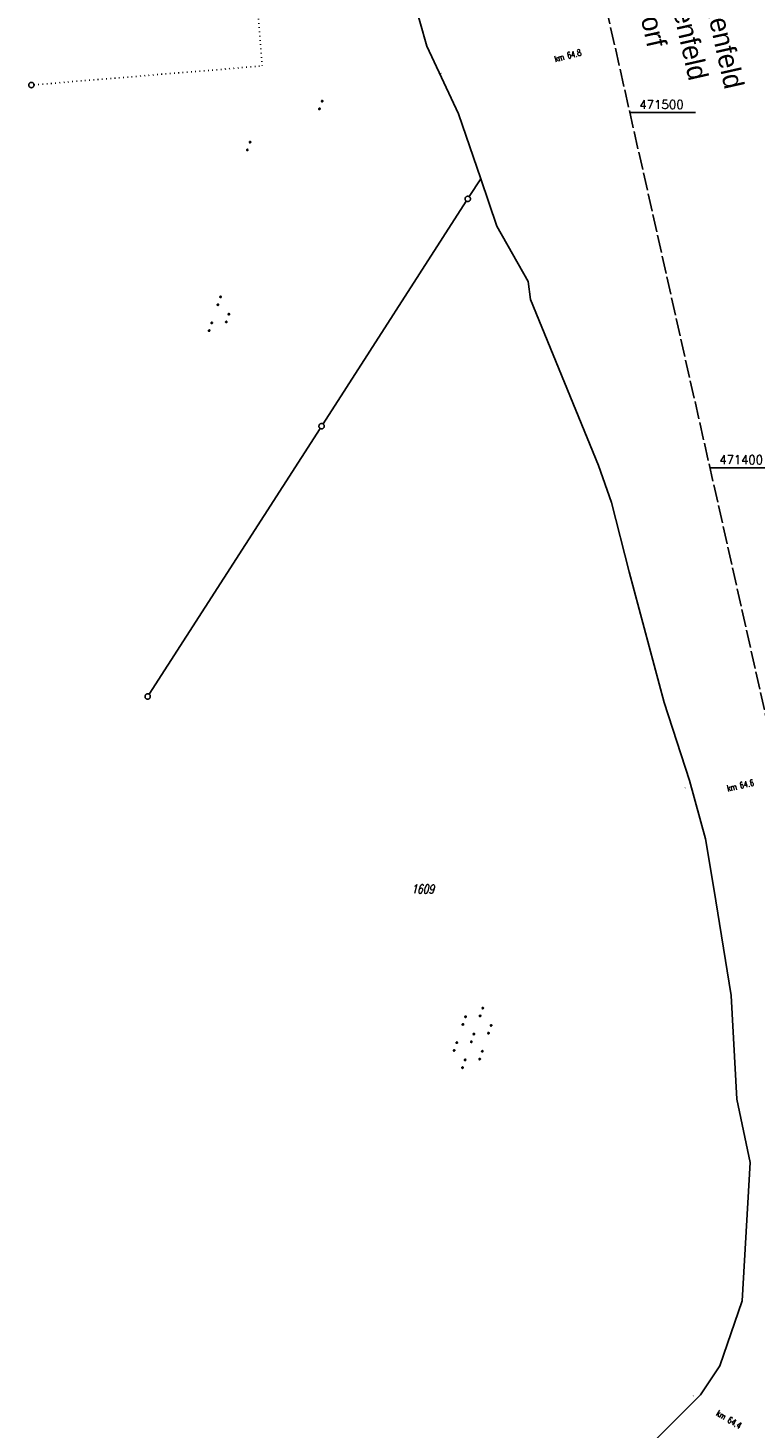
# Model space of a CAD drawing. Extents: x 510526 to 513920, y 467229 to 478797.
# Tile 84 of 256: x 510652 to 510857, y 471130 to 471524. Entities that reach past the tile are written whole.
import ezdxf

# ---------------------------------------------------------------- set-up
doc = ezdxf.new("R2010")
doc.units = 0
doc.header["$LTSCALE"] = 10
doc.header["$MEASUREMENT"] = 0
for name, pattern in [('LT00', [0]), ('LT14', [0.6, 0.5, -0.1]), ('PUNKTX2_STR', [0.6, 0.1, -0.5])]:
    doc.linetypes.add(name, pattern=pattern)
doc.layers.get('0').update_dxf_attribs({"linetype": 'LT00'})
doc.layers.add('-BLATT_95-RAND', color=7, linetype='LT14', plot=False)
for name, color, linetype in [('DFK_FLUR_NR', 250, 'LT00'), ('DFK_GZPKT', 250, 'LT00'), ('DFK_KATASTER', 250, 'LT00'), ('DFK_NUTZUNG', 250, 'LT00'), ('DFK_NUTZUNGSGRENZE', 70, 'PUNKTX2_STR'), ('DFK_TOPO-SYM', 252, 'LT00'), ('GRENZNAME', 250, 'Continuous'), ('V95_RASTER', 250, 'LT00')]:
    doc.layers.add(name, color=color, linetype=linetype)
doc.styles.get("Standard").update_dxf_attribs({"font": 'romans.shx'})
doc.styles.add('UNIR-H', font='unir_h.shx', dxfattribs={"width": 0.8})

# ---------------------------------------------------------------- blocks, each defined once
blk = doc.blocks.new('SYMB7110')
at = {"color": 0, "linetype": 'ByBlock'}
for p, q in [((-0.51, 0.362895), (-0.51, 0.397105)), ((-0.505, 0.399164), (-0.505, 0.360836)), ((-0.5, 0.360204), (-0.5, 0.399796)), ((-0.495, 0.399164), (-0.495, 0.360836)), ((-0.49, 0.362895), (-0.49, 0.397105)), ((-0.28, 0.362895), (-0.28, 0.397105)), ((-0.275, 0.399164), (-0.275, 0.360836)), ((-0.27, 0.360204), (-0.27, 0.399796)), ((-0.265, 0.399164), (-0.265, 0.360836)), ((-0.26, 0.362895), (-0.26, 0.397105)), ((0.26, 0.362895), (0.26, 0.397105)), ((0.265, 0.399164), (0.265, 0.360836)), ((0.27, 0.360204), (0.27, 0.399796)), ((0.275, 0.399164), (0.275, 0.360836)), ((0.28, 0.362895), (0.28, 0.397105)), ((0.49, 0.362895), (0.49, 0.397105)), ((0.495, 0.399164), (0.495, 0.360836)), ((0.5, 0.360204), (0.5, 0.399796)), ((0.505, 0.399164), (0.505, 0.360836)), ((0.51, 0.362895), (0.51, 0.397105)), ((-0.9, 0.012919), (-0.9, -0.012919)), ((-0.895, -0.017106), (-0.895, 0.017105)), ((-0.89, 0.019164), (-0.89, -0.019164)), ((-0.885, -0.019797), (-0.885, 0.019796)), ((-0.88, 0.019164), (-0.88, -0.019164)), ((-0.875, -0.017106), (-0.875, 0.017105)), ((-0.87, 0.012919), (-0.87, -0.012919)), ((-0.865, -0.000126), (-0.865, 0.000145)), ((-0.67, 0.012919), (-0.67, -0.012919)), ((-0.665, -0.017106), (-0.665, 0.017105)), ((-0.66, 0.019164), (-0.66, -0.019164)), ((-0.655, -0.019797), (-0.655, 0.019796)), ((-0.65, 0.019164), (-0.65, -0.019164)), ((-0.645, -0.017106), (-0.645, 0.017105)), ((-0.64, 0.012919), (-0.64, -0.012919)), ((-0.635, -0.000126), (-0.635, 0.000145)), ((-0.515, 0.392919), (-0.515, 0.367081)), ((-0.485, 0.392919), (-0.485, 0.367081)), ((-0.48, 0.379874), (-0.48, 0.380145)), ((-0.285, 0.392919), (-0.285, 0.367081)), ((-0.255, 0.392919), (-0.255, 0.367081)), ((-0.25, 0.379874), (-0.25, 0.380146)), ((-0.13, 0.012919), (-0.13, -0.012919)), ((-0.125, -0.017105), (-0.125, 0.017105)), ((-0.12, 0.019164), (-0.12, -0.019164)), ((-0.115, -0.019796), (-0.115, 0.019796)), ((-0.11, 0.019164), (-0.11, -0.019164)), ((-0.105, -0.017105), (-0.105, 0.017105)), ((-0.1, 0.012919), (-0.1, -0.012919)), ((-0.095, -0.000126), (-0.095, 0.000146)), ((0.1, 0.012919), (0.1, -0.012919)), ((0.105, -0.017105), (0.105, 0.017105)), ((0.11, 0.019164), (0.11, -0.019164)), ((0.115, -0.019796), (0.115, 0.019796)), ((0.12, 0.019164), (0.12, -0.019164)), ((0.125, -0.017105), (0.125, 0.017105)), ((0.13, 0.012919), (0.13, -0.012919)), ((0.135, -0.000126), (0.135, 0.000146)), ((0.255, 0.392919), (0.255, 0.367081)), ((0.285, 0.392919), (0.285, 0.367081)), ((0.29, 0.379874), (0.29, 0.380145)), ((0.485, 0.392919), (0.485, 0.367081)), ((0.515, 0.392919), (0.515, 0.367081)), ((0.52, 0.379874), (0.52, 0.380146)), ((0.64, 0.012919), (0.64, -0.012919)), ((0.645, -0.017105), (0.645, 0.017105)), ((0.65, 0.019164), (0.65, -0.019164)), ((0.655, -0.019796), (0.655, 0.019796)), ((0.66, 0.019164), (0.66, -0.019164)), ((0.665, -0.017105), (0.665, 0.017105)), ((0.67, 0.012919), (0.67, -0.012919)), ((0.675, -0.000126), (0.675, 0.000146)), ((0.87, 0.012919), (0.87, -0.012919)), ((0.875, -0.017105), (0.875, 0.017105)), ((0.88, 0.019164), (0.88, -0.019164)), ((0.885, -0.019796), (0.885, 0.019796)), ((0.89, 0.019164), (0.89, -0.019164)), ((0.895, -0.017105), (0.895, 0.017105)), ((0.9, 0.012919), (0.9, -0.012919)), ((0.905, -0.000126), (0.905, 0.000146)), ((-0.515, -0.367081), (-0.515, -0.392919)), ((-0.51, -0.397105), (-0.51, -0.362895)), ((-0.505, -0.360836), (-0.505, -0.399164)), ((-0.5, -0.399796), (-0.5, -0.360204)), ((-0.495, -0.360836), (-0.495, -0.399164)), ((-0.49, -0.397106), (-0.49, -0.362895)), ((-0.485, -0.367081), (-0.485, -0.392919)), ((-0.48, -0.380126), (-0.48, -0.379855)), ((-0.285, -0.367081), (-0.285, -0.392919)), ((-0.28, -0.397105), (-0.28, -0.362895)), ((-0.275, -0.360836), (-0.275, -0.399164)), ((-0.27, -0.399796), (-0.27, -0.360204)), ((-0.265, -0.360836), (-0.265, -0.399164)), ((-0.26, -0.397105), (-0.26, -0.362895)), ((-0.255, -0.367081), (-0.255, -0.392919)), ((-0.25, -0.380126), (-0.25, -0.379855)), ((0.255, -0.367081), (0.255, -0.392919)), ((0.26, -0.397105), (0.26, -0.362895)), ((0.265, -0.360836), (0.265, -0.399164)), ((0.27, -0.399796), (0.27, -0.360204)), ((0.275, -0.360836), (0.275, -0.399164)), ((0.28, -0.397105), (0.28, -0.362895)), ((0.285, -0.367081), (0.285, -0.392919)), ((0.29, -0.380126), (0.29, -0.379855)), ((0.485, -0.367081), (0.485, -0.392919)), ((0.49, -0.397105), (0.49, -0.362895)), ((0.495, -0.360836), (0.495, -0.399164)), ((0.5, -0.399796), (0.5, -0.360204)), ((0.505, -0.360836), (0.505, -0.399164)), ((0.51, -0.397105), (0.51, -0.362895)), ((0.515, -0.367081), (0.515, -0.392919)), ((0.52, -0.380126), (0.52, -0.379855))]:
    blk.add_line(p, q, dxfattribs=at)
for points in [[(-0.48, 0.38), (-0.481981, 0.388678), (-0.48753, 0.395637), (-0.49555, 0.399499), (-0.50445, 0.399499), (-0.51247, 0.395637), (-0.518019, 0.388678), (-0.52, 0.38), (-0.518019, 0.371322), (-0.51247, 0.364363), (-0.50445, 0.360501), (-0.49555, 0.360501), (-0.48753, 0.364363), (-0.481981, 0.371322), (-0.48, 0.38)], [(-0.25, 0.38), (-0.251981, 0.388678), (-0.25753, 0.395637), (-0.26555, 0.399499), (-0.27445, 0.399499), (-0.28247, 0.395637), (-0.288019, 0.388678), (-0.29, 0.38), (-0.288019, 0.371322), (-0.28247, 0.364363), (-0.27445, 0.360501), (-0.26555, 0.360501), (-0.25753, 0.364363), (-0.251981, 0.371322), (-0.25, 0.38)], [(0.29, 0.38), (0.288019, 0.388678), (0.28247, 0.395637), (0.27445, 0.399499), (0.26555, 0.399499), (0.25753, 0.395637), (0.251981, 0.388678), (0.25, 0.38), (0.251981, 0.371322), (0.25753, 0.364363), (0.26555, 0.360501), (0.27445, 0.360501), (0.28247, 0.364363), (0.288019, 0.371322), (0.29, 0.38)], [(0.52, 0.38), (0.518019, 0.388678), (0.51247, 0.395637), (0.50445, 0.399499), (0.495549, 0.399499), (0.48753, 0.395637), (0.481981, 0.388678), (0.48, 0.38), (0.481981, 0.371322), (0.48753, 0.364363), (0.495549, 0.360501), (0.50445, 0.360501), (0.51247, 0.364363), (0.518019, 0.371322), (0.52, 0.38)], [(-0.865, 0), (-0.866981, 0.008678), (-0.87253, 0.015637), (-0.88055, 0.019498), (-0.88945, 0.019498), (-0.89747, 0.015637), (-0.903019, 0.008678), (-0.905, 0)], [(-0.905, 0), (-0.903019, -0.008678), (-0.89747, -0.015637), (-0.88945, -0.019499), (-0.88055, -0.019499), (-0.87253, -0.015637), (-0.866981, -0.008678), (-0.865, 0)], [(-0.635, 0), (-0.636981, 0.008678), (-0.64253, 0.015637), (-0.65055, 0.019498), (-0.65945, 0.019498), (-0.66747, 0.015637), (-0.673019, 0.008678), (-0.675, 0)], [(-0.675, 0), (-0.673019, -0.008678), (-0.66747, -0.015637), (-0.65945, -0.019499), (-0.65055, -0.019499), (-0.64253, -0.015637), (-0.636981, -0.008678), (-0.635, 0)], [(-0.095, 0), (-0.096981, 0.008678), (-0.10253, 0.015637), (-0.11055, 0.019499), (-0.11945, 0.019499), (-0.12747, 0.015637), (-0.133019, 0.008678), (-0.135, 0)], [(-0.135, 0), (-0.133019, -0.008678), (-0.12747, -0.015637), (-0.11945, -0.019499), (-0.11055, -0.019499), (-0.10253, -0.015637), (-0.096981, -0.008678), (-0.095, 0)], [(0.135, 0), (0.133019, 0.008678), (0.12747, 0.015637), (0.11945, 0.019499), (0.11055, 0.019499), (0.10253, 0.015637), (0.096981, 0.008678), (0.095, 0)], [(0.095, 0), (0.096981, -0.008678), (0.10253, -0.015637), (0.11055, -0.019499), (0.11945, -0.019499), (0.12747, -0.015637), (0.133019, -0.008678), (0.135, 0)], [(0.675, 0), (0.673019, 0.008678), (0.66747, 0.015637), (0.65945, 0.019499), (0.65055, 0.019499), (0.64253, 0.015637), (0.636981, 0.008678), (0.635, 0)], [(0.635, 0), (0.636981, -0.008678), (0.64253, -0.015637), (0.65055, -0.019499), (0.65945, -0.019499), (0.66747, -0.015637), (0.673019, -0.008678), (0.675, 0)], [(0.905, 0), (0.903019, 0.008678), (0.89747, 0.015637), (0.88945, 0.019499), (0.88055, 0.019499), (0.87253, 0.015637), (0.866981, 0.008678), (0.865, 0)], [(0.865, 0), (0.866981, -0.008678), (0.87253, -0.015637), (0.88055, -0.019499), (0.88945, -0.019499), (0.89747, -0.015637), (0.903019, -0.008678), (0.905, 0)], [(-0.48, -0.38), (-0.481981, -0.371322), (-0.48753, -0.364363), (-0.49555, -0.360501), (-0.50445, -0.360501), (-0.51247, -0.364363), (-0.518019, -0.371322), (-0.52, -0.38), (-0.518019, -0.388678), (-0.51247, -0.395637), (-0.50445, -0.399499), (-0.49555, -0.399499), (-0.48753, -0.395637), (-0.481981, -0.388678), (-0.48, -0.38)], [(-0.25, -0.38), (-0.251981, -0.371322), (-0.25753, -0.364363), (-0.26555, -0.360501), (-0.27445, -0.360501), (-0.28247, -0.364363), (-0.288019, -0.371322), (-0.29, -0.38), (-0.288019, -0.388678), (-0.28247, -0.395637), (-0.27445, -0.399499), (-0.26555, -0.399499), (-0.25753, -0.395637), (-0.251981, -0.388678), (-0.25, -0.38)], [(0.29, -0.38), (0.288019, -0.371322), (0.28247, -0.364363), (0.27445, -0.360501), (0.26555, -0.360501), (0.25753, -0.364363), (0.251981, -0.371322), (0.25, -0.38), (0.251981, -0.388678), (0.25753, -0.395637), (0.26555, -0.399499), (0.27445, -0.399499), (0.28247, -0.395637), (0.288019, -0.388678), (0.29, -0.38)], [(0.52, -0.38), (0.518019, -0.371322), (0.51247, -0.364363), (0.50445, -0.360501), (0.495549, -0.360501), (0.48753, -0.364363), (0.481981, -0.371322), (0.48, -0.38), (0.481981, -0.388678), (0.48753, -0.395637), (0.495549, -0.399499), (0.50445, -0.399499), (0.51247, -0.395637), (0.518019, -0.388678), (0.52, -0.38)]]:
    blk.add_lwpolyline(points, dxfattribs=at)
blk = doc.blocks.new('SYMB7111')
at = {"color": 0, "linetype": 'ByBlock'}
for p, q in [((-0.13, 0.202919), (-0.13, 0.177081)), ((-0.125, 0.172895), (-0.125, 0.207105)), ((-0.12, 0.209164), (-0.12, 0.170836)), ((-0.115, 0.170204), (-0.115, 0.209796)), ((-0.11, 0.209164), (-0.11, 0.170836)), ((-0.105, 0.172895), (-0.105, 0.207105)), ((-0.1, 0.202919), (-0.1, 0.177081)), ((-0.095, 0.189874), (-0.095, 0.190146)), ((0.1, 0.202919), (0.1, 0.177081)), ((0.105, 0.172895), (0.105, 0.207105)), ((0.11, 0.209164), (0.11, 0.170836)), ((0.115, 0.170204), (0.115, 0.209796)), ((0.12, 0.209164), (0.12, 0.170836)), ((0.125, 0.172895), (0.125, 0.207105)), ((0.13, 0.202919), (0.13, 0.177081)), ((0.135, 0.189874), (0.135, 0.190146)), ((-0.515, -0.177081), (-0.515, -0.202919)), ((-0.51, -0.207105), (-0.51, -0.172895)), ((-0.505, -0.170836), (-0.505, -0.209164)), ((-0.5, -0.209796), (-0.5, -0.170204)), ((-0.495, -0.170836), (-0.495, -0.209164)), ((-0.49, -0.207105), (-0.49, -0.172895)), ((-0.485, -0.177081), (-0.485, -0.202919)), ((-0.48, -0.190126), (-0.48, -0.189854)), ((-0.285, -0.177081), (-0.285, -0.202919)), ((-0.28, -0.207105), (-0.28, -0.172895)), ((-0.275, -0.170836), (-0.275, -0.209164)), ((-0.27, -0.209796), (-0.27, -0.170204)), ((-0.265, -0.170836), (-0.265, -0.209164)), ((-0.26, -0.207105), (-0.26, -0.172895)), ((-0.255, -0.177081), (-0.255, -0.202919)), ((-0.25, -0.190126), (-0.25, -0.189854)), ((0.255, -0.177081), (0.255, -0.202919)), ((0.26, -0.207105), (0.26, -0.172895)), ((0.265, -0.170836), (0.265, -0.209164)), ((0.27, -0.209796), (0.27, -0.170204)), ((0.275, -0.170836), (0.275, -0.209164)), ((0.28, -0.207105), (0.28, -0.172895)), ((0.285, -0.177081), (0.285, -0.202919)), ((0.29, -0.190126), (0.29, -0.189854)), ((0.485, -0.177081), (0.485, -0.202919)), ((0.49, -0.207105), (0.49, -0.172895)), ((0.495, -0.170836), (0.495, -0.209164)), ((0.5, -0.209796), (0.5, -0.170204)), ((0.505, -0.170836), (0.505, -0.209164)), ((0.51, -0.207105), (0.51, -0.172895)), ((0.515, -0.177081), (0.515, -0.202919)), ((0.52, -0.190126), (0.52, -0.189854))]:
    blk.add_line(p, q, dxfattribs=at)
for points in [[(-0.095, 0.19), (-0.096981, 0.198678), (-0.10253, 0.205637), (-0.11055, 0.209499), (-0.11945, 0.209499), (-0.12747, 0.205637), (-0.133019, 0.198678), (-0.135, 0.19), (-0.133019, 0.181322), (-0.12747, 0.174363), (-0.11945, 0.170501), (-0.11055, 0.170501), (-0.10253, 0.174363), (-0.096981, 0.181322), (-0.095, 0.19)], [(0.135, 0.19), (0.133019, 0.198678), (0.12747, 0.205637), (0.11945, 0.209499), (0.11055, 0.209499), (0.10253, 0.205637), (0.096981, 0.198678), (0.095, 0.19), (0.096981, 0.181322), (0.10253, 0.174363), (0.11055, 0.170501), (0.11945, 0.170501), (0.12747, 0.174363), (0.133019, 0.181322), (0.135, 0.19)], [(-0.48, -0.19), (-0.481981, -0.181322), (-0.48753, -0.174363), (-0.49555, -0.170501), (-0.50445, -0.170501), (-0.51247, -0.174363), (-0.518019, -0.181322), (-0.52, -0.19), (-0.518019, -0.198678), (-0.51247, -0.205637), (-0.50445, -0.209499), (-0.49555, -0.209499), (-0.48753, -0.205637), (-0.481981, -0.198678), (-0.48, -0.19)], [(-0.25, -0.19), (-0.251981, -0.181322), (-0.25753, -0.174363), (-0.26555, -0.170501), (-0.27445, -0.170501), (-0.28247, -0.174363), (-0.288019, -0.181322), (-0.29, -0.19), (-0.288019, -0.198678), (-0.28247, -0.205637), (-0.27445, -0.209499), (-0.26555, -0.209499), (-0.25753, -0.205637), (-0.251981, -0.198678), (-0.25, -0.19)], [(0.29, -0.19), (0.288019, -0.181322), (0.28247, -0.174363), (0.27445, -0.170501), (0.26555, -0.170501), (0.25753, -0.174363), (0.251981, -0.181322), (0.25, -0.19), (0.251981, -0.198678), (0.25753, -0.205637), (0.26555, -0.209499), (0.27445, -0.209499), (0.28247, -0.205637), (0.288019, -0.198678), (0.29, -0.19)], [(0.52, -0.19), (0.518019, -0.181322), (0.51247, -0.174363), (0.50445, -0.170501), (0.49555, -0.170501), (0.48753, -0.174363), (0.481981, -0.181322), (0.48, -0.19), (0.481981, -0.198678), (0.48753, -0.205637), (0.49555, -0.209499), (0.50445, -0.209499), (0.51247, -0.205637), (0.518019, -0.198678), (0.52, -0.19)]]:
    blk.add_lwpolyline(points, dxfattribs=at)
blk = doc.blocks.new('SYMB7112')
at = {"color": 0, "linetype": 'ByBlock'}
for p, q in [((-0.13, 0.012919), (-0.13, -0.012919)), ((-0.125, -0.017105), (-0.125, 0.017105)), ((-0.12, 0.019164), (-0.12, -0.019164)), ((-0.115, -0.019796), (-0.115, 0.019796)), ((-0.11, 0.019164), (-0.11, -0.019164)), ((-0.105, -0.017105), (-0.105, 0.017105)), ((-0.1, 0.012919), (-0.1, -0.012919)), ((-0.095, -0.000126), (-0.095, 0.000146)), ((0.1, 0.012919), (0.1, -0.012919)), ((0.105, -0.017105), (0.105, 0.017105)), ((0.11, 0.019164), (0.11, -0.019164)), ((0.115, -0.019796), (0.115, 0.019796)), ((0.12, 0.019164), (0.12, -0.019164)), ((0.125, -0.017105), (0.125, 0.017105)), ((0.13, 0.012919), (0.13, -0.012919)), ((0.135, -0.000126), (0.135, 0.000146))]:
    blk.add_line(p, q, dxfattribs=at)
for points in [[(-0.095, 0), (-0.096981, 0.008678), (-0.10253, 0.015637), (-0.11055, 0.019499), (-0.11945, 0.019499), (-0.12747, 0.015637), (-0.133019, 0.008678), (-0.135, 0)], [(-0.135, 0), (-0.133019, -0.008678), (-0.12747, -0.015637), (-0.11945, -0.019499), (-0.11055, -0.019499), (-0.10253, -0.015637), (-0.096981, -0.008678), (-0.095, 0)], [(0.135, 0), (0.133019, 0.008678), (0.12747, 0.015637), (0.11945, 0.019499), (0.11055, 0.019499), (0.10253, 0.015637), (0.096981, 0.008678), (0.095, 0)], [(0.095, 0), (0.096981, -0.008678), (0.10253, -0.015637), (0.11055, -0.019499), (0.11945, -0.019499), (0.12747, -0.015637), (0.133019, -0.008678), (0.135, 0)]]:
    blk.add_lwpolyline(points, dxfattribs=at)
blk = doc.blocks.new('SYMB7301')
at = {"color": 0, "linetype": 'ByBlock'}
for p, q in [((-0.128693, 0), (0, 0.128693)), ((0, -0.128693), (-0.128693, 0)), ((0, 0.128693), (0.128693, 0)), ((0.128693, 0), (0, -0.128693)), ((0.000059, -0.009738), (0.000059, 0.009897)), ((-0.00901, -0.004339), (-0.002225, -0.009749))]:
    blk.add_line(p, q, dxfattribs=at)
for points in [[(-0.002225, 0.009749), (-0.00901, 0.004339), (-0.00901, -0.004339)], [(0.01, 0), (0.006235, 0.007818), (-0.002225, 0.009749)], [(-0.002225, -0.009749), (0.006235, -0.007818), (0.01, 0)]]:
    blk.add_lwpolyline(points, dxfattribs=at)
blk = doc.blocks.new('SYMB7010')
at = {"color": 0, "linetype": 'ByBlock'}
for points in [[(-0.031408, 0.499213), (-0.093728, 0.49134), (-0.15457, 0.475719), (-0.212975, 0.452595), (-0.268021, 0.422333), (-0.31884, 0.385411), (-0.36463, 0.342411), (-0.40467, 0.29401), (-0.438329, 0.240973), (-0.465074, 0.184136), (-0.484486, 0.124395), (-0.496256, 0.062692), (-0.5002, 0)], [(-0.5002, 0), (-0.496256, -0.062692), (-0.484486, -0.124395), (-0.465075, -0.184136), (-0.438329, -0.240973), (-0.404671, -0.29401), (-0.36463, -0.342411), (-0.31884, -0.385411), (-0.268021, -0.422333), (-0.212975, -0.452595), (-0.154571, -0.475719), (-0.093728, -0.49134), (-0.031408, -0.499213), (0.031408, -0.499213)], [(0.5002, 0), (0.496256, 0.062692), (0.484485, 0.124395), (0.465074, 0.184136), (0.438329, 0.240973), (0.40467, 0.29401), (0.36463, 0.342411), (0.31884, 0.385411), (0.268021, 0.422333), (0.212975, 0.452595), (0.15457, 0.475719), (0.093728, 0.49134), (0.031408, 0.499213), (-0.031408, 0.499213)], [(0.031408, -0.499213), (0.093728, -0.491341), (0.15457, -0.475719), (0.212975, -0.452595), (0.268021, -0.422333), (0.31884, -0.385411), (0.36463, -0.342411), (0.404671, -0.294011), (0.438329, -0.240974), (0.465075, -0.184136), (0.484486, -0.124395), (0.496256, -0.062692), (0.500201, 0)]]:
    blk.add_lwpolyline(points, dxfattribs=at)

msp = doc.modelspace()

# ---------------------------------------------------------------- linework, layer by layer
at = {"layer": '-BLATT_95-RAND'}
msp.add_lwpolyline([(510736.69, 471875.13), (510940.32, 470972.83), (511220.28, 471036.01), (511016.64, 471938.32), (510736.69, 471875.13)], dxfattribs=at)
at = {"layer": 'DFK_KATASTER'}
for p, q in [((510757.77, 471541.01), (510764.12, 471518.7)), ((510764.12, 471518.7), (510773.03, 471499.67)), ((510773.03, 471499.67), (510779.33, 471481.37)), ((510776.09, 471476.32), (510779.33, 471481.37)), ((510783.85, 471468.02), (510779.33, 471481.37)), ((510734.89, 471412.34), (510775.27, 471475.06)), ((510783.85, 471468.02), (510792.68, 471452.43)), ((510792.68, 471452.43), (510793.38, 471447.37)), ((510793.38, 471447.37), (510812.55, 471400.6)), ((510685.88, 471336.22), (510734.07, 471411.08)), ((510812.55, 471400.6), (510816.17, 471390.2)), ((510816.17, 471390.2), (510821.16, 471370.73)), ((510821.16, 471370.73), (510831.03, 471333.87)), ((510831.03, 471333.87), (510838.14, 471311.96)), ((510838.14, 471311.96), (510842.7, 471295.52)), ((510845.05, 471281.49), (510842.7, 471295.52)), ((510845.05, 471281.49), (510849.88, 471251.4)), ((510849.88, 471251.4), (510851.52, 471222.2)), ((510851.52, 471222.2), (510855.27, 471204.4)), ((510855.27, 471204.4), (510853.02, 471165.45)), ((510853.02, 471165.45), (510846.7, 471147.12)), ((510841.26, 471139), (510846.7, 471147.12)), ((510841.26, 471139), (510825.3, 471123.04))]:
    msp.add_line(p, q, dxfattribs=at)
at = {"layer": 'DFK_NUTZUNGSGRENZE', "ltscale": 0.2}
for p in [(510705.4, 471669.96), (510653.44, 471507.81)]:
    msp.add_line(p, (510717.76, 471513.11), dxfattribs=at)
at = {"layer": 'V95_RASTER'}
for p, q in [((510839.85, 471500), (510821.35, 471500)), ((510843.92, 471400), (510862.42, 471400))]:
    msp.add_line(p, q, dxfattribs=at)

# ---------------------------------------------------------------- block references
at = {"layer": 'DFK_GZPKT', "xscale": 1.499999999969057, "yscale": 1.5, "zscale": 1.5, "rotation": 251.2881100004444}
for p in [(510652.69, 471507.75), (510775.68, 471475.69), (510734.48, 471411.71), (510685.47, 471335.59)]:
    msp.add_blockref('SYMB7010', p, dxfattribs=at)
at = {"layer": 'DFK_NUTZUNG', "xscale": 10, "yscale": 10, "zscale": 10, "rotation": 251.28826}
for name, p in [('SYMB7112', (510734.26, 471502.13)), ('SYMB7112', (510713.94, 471490.57)), ('SYMB7111', (510706.2, 471442.73)), ('SYMB7110', (510777.04, 471239.47))]:
    msp.add_blockref(name, p, dxfattribs=at)
at = {"layer": 'DFK_TOPO-SYM', "xscale": 0.1, "yscale": 0.1, "zscale": 0.1, "rotation": 359.99968}
for p in [(510768.1, 471511.02), (510836.93, 471309.8), (510839.2, 471138.66)]:
    msp.add_blockref('SYMB7301', p, dxfattribs=at)

# ---------------------------------------------------------------- texts
at = {"layer": 'DFK_FLUR_NR', "oblique": 13.754, "width": 0.75}
msp.add_text('1609', height=2.5, rotation=-0.0003, dxfattribs=at).set_placement((510759.79, 471280.12))
at = {"layer": 'DFK_TOPO-SYM', "width": 0.75}
for s, rotation, p in [('km 64.8', 14.2286, (510800.36, 471514.21)), ('km 64.6', 12.9255, (510848.94, 471308.8)), ('km 64.4', -30.6602, (510845.49, 471133.24))]:
    msp.add_text(s, height=1.8, rotation=rotation, dxfattribs=at).set_placement(p)
at = {"layer": 'GRENZNAME', "insert": (510833.26, 471597.62), "char_height": 5.6, "width": 100.22, "attachment_point": 1, "rotation": 282.7179, "style": 'UNIR-H'}
msp.add_mtext('{\\W1;Gemarkung: Schwarzenfeld\\PGemeinde: Schwarzenfeld\\PLandkreis: Schwandorf}', dxfattribs=at)
at = {"layer": 'V95_RASTER'}
for s, width, p in [(' 471500', 0.972, (510822.35, 471501)), (' 471400', 0.958, (510844.92, 471401))]:
    msp.add_text(s, height=2.5, rotation=359.9998, dxfattribs=dict(at, width=width)).set_placement(p)

doc.saveas('drawing.dxf')
